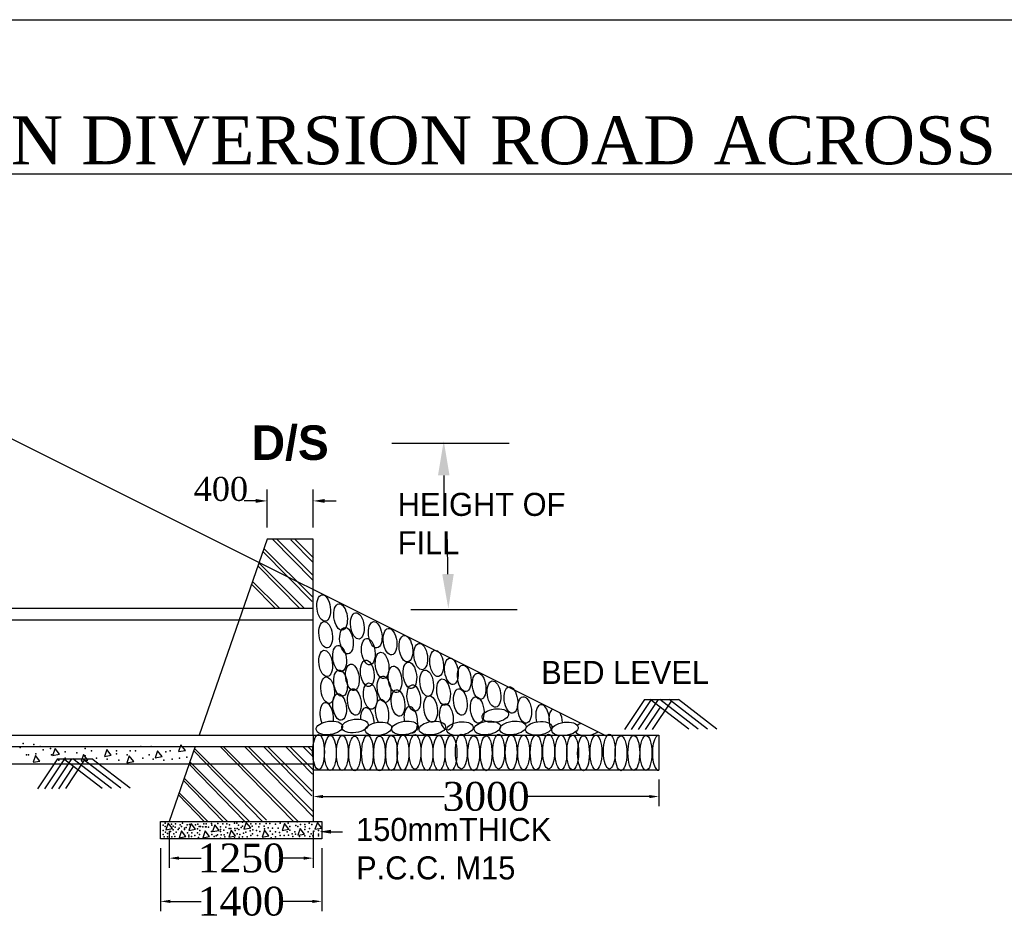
# Model space of a CAD drawing. Header units: inches. Extents: x 32507 to 121544, y 43776 to 81547.
# Tile 3 of 4: x 93972 to 104228, y 72207 to 81547. Entities that reach past the tile are written whole.
import ezdxf

# ---------------------------------------------------------------- set-up
doc = ezdxf.new("R2010")
doc.units = ezdxf.units.IN
doc.header["$MEASUREMENT"] = 0
doc.dimstyles.get("Standard").update_dxf_attribs({"dimtxt": 100.18, "dimasz": 100.18, "dimexe": 100.18, "dimexo": 100.0625, "dimgap": 10.09, "dimtad": 0, "dimtih": 1, "dimtoh": 1, "dimdec": 0, "dimzin": 0, "dimdsep": 46, "dimtxsty": 'Standard', "dimcen": 40.09, "dimadec": 0, "dimazin": 0, "dimtfac": 1, "dimtdec": 0, "dimtofl": 0, "dimtmove": 0, "dimatfit": 3, "dimfxl": 0.18, "dimtolj": 1, "dimtzin": 0, "dimarcsym": 0})

# ---------------------------------------------------------------- blocks, each defined once
blk = doc.blocks.new('*D25')
at = {"color": 0, "lineweight": -2, "transparency": 16777216}
for p, q in [((100630, 73633), (100630, 73354)), ((97030, 73506), (97030, 73354)), ((97130, 73455), (98394, 73455)), ((100530, 73455), (99266, 73455))]:
    blk.add_line(p, q, dxfattribs=at)
at = {"color": 0, "transparency": 16777216}
for points in [[(97130, 73471), (97130, 73438), (97030, 73455)], [(100530, 73471), (100530, 73438), (100630, 73455)]]:
    blk.add_solid(points, dxfattribs=at)
at = {"layer": 'Defpoints', "color": 0, "transparency": 16777216}
for p in [(100630, 73733), (97030, 73606), (100630, 73455)]:
    blk.add_point(p, dxfattribs=at)
at = {"color": 0, "transparency": 16777216, "insert": (98830, 73455), "char_height": 100.18, "attachment_point": 5}
blk.add_mtext('\\A1;{\\fTimes New Roman|b0|i0|c0|p18;\\H2.9946x;3000}', dxfattribs=at)
blk = doc.blocks.new('*D26')
at = {"color": 0, "lineweight": -2, "transparency": 16777216}
for p, q in [((95530, 73096), (95530, 72713)), ((97030, 73096), (97030, 72713)), ((95630, 72813), (95861, 72813)), ((96930, 72813), (96699, 72813))]:
    blk.add_line(p, q, dxfattribs=at)
at = {"color": 0, "transparency": 16777216}
for points in [[(95630, 72830), (95630, 72797), (95530, 72813)], [(96930, 72830), (96930, 72797), (97030, 72813)]]:
    blk.add_solid(points, dxfattribs=at)
at = {"layer": 'Defpoints', "color": 0, "transparency": 16777216}
for p in [(95530, 73196), (97030, 73196), (97030, 72813)]:
    blk.add_point(p, dxfattribs=at)
at = {"color": 0, "transparency": 16777216, "insert": (96280, 72813), "char_height": 100.18, "attachment_point": 5}
blk.add_mtext('\\A1;{\\fTimes New Roman|b0|i0|c0|p18;\\H2.9946x;1250}', dxfattribs=at)
blk = doc.blocks.new('*D27')
at = {"color": 0, "lineweight": -2, "transparency": 16777216}
for p, q in [((95440, 72916), (95440, 72262)), ((97120, 72916), (97120, 72262)), ((95540, 72363), (95861, 72363)), ((97020, 72363), (96699, 72363))]:
    blk.add_line(p, q, dxfattribs=at)
at = {"color": 0, "transparency": 16777216}
for points in [[(95540, 72379), (95540, 72346), (95440, 72363)], [(97020, 72379), (97020, 72346), (97120, 72363)]]:
    blk.add_solid(points, dxfattribs=at)
at = {"layer": 'Defpoints', "color": 0, "transparency": 16777216}
for p in [(95440, 73016), (97120, 73016), (97120, 72363)]:
    blk.add_point(p, dxfattribs=at)
at = {"color": 0, "transparency": 16777216, "insert": (96280, 72363), "char_height": 100.18, "attachment_point": 5}
blk.add_mtext('\\A1;{\\fTimes New Roman|b0|i0|c0|p18;\\H2.9946x;1400}', dxfattribs=at)

msp = doc.modelspace()

# ---------------------------------------------------------------- linework, layer by layer
at = {"color": 0}
for p, q in [((75498.7, 81547.1), (120198.7, 81547.1)), ((93827.9, 77213.1), (100067.9, 74093.1)), ((97848.7, 77135.4), (99070.1, 77135.4)), ((98389.3, 76800.3), (98389.3, 76439.7)), ((96549.8, 76255.8), (96549.8, 76654.7)), ((97029.8, 76255.8), (97029.8, 76654.7)), ((96429.6, 76534.5), (96309.4, 76534.5)), ((97150, 76534.5), (97270.2, 76534.5)), ((96549.8, 76135.8), (95842.1, 74095.8)), ((97029.8, 76135.8), (96549.8, 76135.8)), ((96606.9, 76135.8), (97022.6, 75710.6)), ((96650.4, 76135.8), (97026.1, 75760.5)), ((96796.8, 76128.7), (97028.1, 75892.1)), ((96840.4, 76133), (97031.6, 75942)), ((97029.8, 74095.8), (97029.8, 76135.8)), ((98433.2, 75771.8), (98429.3, 76132.5)), ((96505.6, 76008.2), (97017.1, 75485)), ((96516.2, 76038.8), (97020.6, 75534.9)), ((96453.6, 75858.5), (96886.4, 75415.8)), ((96463.7, 75887.7), (96936.1, 75415.8)), ((96397.1, 75695.6), (96677.3, 75415.8)), ((96387.3, 75667.2), (96633.1, 75415.8)), ((90629, 75415.8), (97029.8, 75415.8)), ((98047.5, 75404.4), (99155.3, 75404.4)), ((90629, 75295.8), (97029.8, 75295.8)), ((100478.4, 74464.3), (100270.1, 74152.1)), ((100550.5, 74464.3), (100342.5, 74152.6)), ((100622.6, 74464.3), (100414.9, 74153)), ((100478.4, 74464.3), (100835.3, 74464.3)), ((100941.2, 74156.3), (100539.4, 74464.3)), ((101039, 74156.9), (100638.1, 74464.3)), ((101136.9, 74157.5), (100736.7, 74464.3)), ((101234.7, 74158.1), (100835.3, 74464.3)), ((100642.2, 74385.5), (100487.4, 74153.5)), ((100756.7, 74449), (100559.8, 74153.9)), ((90689, 74095.8), (97029.8, 74095.8)), ((97029.8, 74095.8), (97029.8, 73195.8)), ((97029.8, 74093.1), (100629.8, 74093.1)), ((100629.8, 74093.1), (100629.8, 73728.6)), ((90689, 73975.8), (97029.8, 73975.8)), ((94340.8, 73954), (94315.8, 73883.2)), ((94386.6, 73895.7), (94340.8, 73954)), ((94880.4, 73943.8), (94855.4, 73873)), ((94926.2, 73885.5), (94880.4, 73943.8)), ((95800.4, 73975.8), (95529.8, 73195.8)), ((95652.3, 73993.4), (95627.3, 73922.6)), ((95698.2, 73935.1), (95652.3, 73993.4)), ((95793.6, 73956.1), (96542.7, 73207.8)), ((96061.8, 73975.8), (96824.4, 73195.8)), ((96092.3, 73975.8), (96873.1, 73195.8)), ((96315.1, 73975.8), (97029.8, 73244.7)), ((96351.2, 73975.8), (97029.8, 73297.8)), ((96513.5, 73975.8), (97016.3, 73461.4)), ((96554.9, 73975.8), (97019.8, 73511.3)), ((96739.5, 73975.8), (97021.8, 73687)), ((96786.2, 73975.8), (97025.4, 73736.8)), ((96922.5, 73975.8), (97027.4, 73868.5)), ((96973.4, 73975.8), (97030.9, 73918.4)), ((97029.8, 73975.8), (97029.8, 73855.8)), ((94137.1, 73882.8), (94112.1, 73812)), ((94183, 73824.5), (94137.1, 73882.8)), ((94367.1, 73847.5), (94158.8, 73535.3)), ((94439.3, 73847.5), (94231.3, 73535.8)), ((94511.4, 73847.5), (94303.7, 73536.2)), ((94315.8, 73883.2), (94386.6, 73895.7)), ((94367.1, 73847.5), (94724.1, 73847.5)), ((94830, 73539.5), (94428.2, 73847.5)), ((94927.8, 73540.1), (94526.8, 73847.5)), ((94636, 73893), (94611, 73822.2)), ((95025.6, 73540.7), (94625.5, 73847.5)), ((94681.9, 73834.7), (94636, 73893)), ((95123.5, 73541.3), (94724.1, 73847.5)), ((94855.4, 73873), (94926.2, 73885.5)), ((95114.1, 73878.2), (95089.1, 73807.4)), ((95159.9, 73819.9), (95114.1, 73878.2)), ((95408.8, 73929.4), (95383.8, 73858.6)), ((95383.8, 73858.6), (95454.7, 73871.1)), ((95454.7, 73871.1), (95408.8, 73929.4)), ((95627.3, 73922.6), (95698.2, 73935.1)), ((95784.5, 73929.8), (96502.1, 73195.8)), ((90689, 73795.8), (97029.8, 73795.8)), ((94112.1, 73812), (94183, 73824.5)), ((94531, 73768.7), (94376.1, 73536.7)), ((94645.5, 73832.2), (94448.6, 73537.1)), ((94611, 73822.2), (94681.9, 73834.7)), ((95089.1, 73807.4), (95159.9, 73819.9)), ((95736.5, 73791.6), (96319.1, 73195.8)), ((95745.4, 73817.2), (96367.5, 73195.8)), ((95685.9, 73645.6), (96136.2, 73195.8)), ((97029.8, 73733.1), (100629.8, 73733.1)), ((95677.3, 73621), (96093.1, 73195.8)), ((97029.8, 73604.7), (97029.8, 73605.9)), ((95625.4, 73471.2), (95894.7, 73195.8)), ((95633.4, 73494.4), (95932.4, 73195.8)), ((95439.8, 73015.8), (95439.8, 73195.8)), ((95439.8, 73195.8), (95529.8, 73195.8)), ((95518.4, 73179.1), (95493.4, 73108.4)), ((95493.4, 73108.4), (95564.2, 73120.9)), ((95564.2, 73120.9), (95518.4, 73179.1)), ((95529.8, 73195.8), (97029.8, 73195.8)), ((95758.3, 73172.8), (95733.3, 73102.1)), ((95804.1, 73114.6), (95758.3, 73172.8)), ((96004.4, 73160.2), (95979.4, 73089.5)), ((96050.3, 73101.9), (96004.4, 73160.2)), ((96332.6, 73185.4), (96307.6, 73114.7)), ((96307.6, 73114.7), (96378.5, 73127.2)), ((96378.5, 73127.2), (96332.6, 73185.4)), ((96730.3, 73172.8), (96705.3, 73102.1)), ((96776.1, 73114.6), (96730.3, 73172.8)), ((96894.4, 73122.8), (96869.4, 73052.1)), ((96940.2, 73064.6), (96894.4, 73122.8)), ((97029.8, 73195.8), (97119.8, 73195.8)), ((97072.7, 73185.2), (97047.7, 73114.4)), ((97047.7, 73114.4), (97118.5, 73126.9)), ((97118.5, 73126.9), (97072.7, 73185.2)), ((97119.8, 73195.8), (97119.8, 73015.8)), ((95657.3, 73097.2), (95632.3, 73026.4)), ((95632.3, 73026.4), (95703.1, 73038.9)), ((95703.1, 73038.9), (95657.3, 73097.2)), ((95733.3, 73102.1), (95804.1, 73114.6)), ((95903.4, 73097.2), (95878.4, 73026.4)), ((95878.4, 73026.4), (95949.3, 73038.9)), ((95949.3, 73038.9), (95903.4, 73097.2)), ((95979.4, 73089.5), (96050.3, 73101.9)), ((96174.9, 73103.5), (96149.9, 73032.7)), ((96149.9, 73032.7), (96220.7, 73045.2)), ((96220.7, 73045.2), (96174.9, 73103.5)), ((96522, 73103.5), (96497, 73032.7)), ((96497, 73032.7), (96567.8, 73045.2)), ((96567.8, 73045.2), (96522, 73103.5)), ((96705.3, 73102.1), (96776.1, 73114.6)), ((96869.4, 73052.1), (96940.2, 73064.6)), ((97214.2, 73088.7), (97334.4, 73088.7)), ((97119.8, 73015.8), (95439.8, 73015.8))]:
    msp.add_line(p, q, dxfattribs=at)
for centre, major_axis, ratio in [((97138.9, 75418.2), (18.3, -137.2), 0.5024014), ((97314.2, 75325.4), (18.3, -137.2), 0.5024014), ((97159.5, 75140), (18.3, -137.2), 0.5024014), ((97489.5, 75232.7), (18.3, -137.2), 0.5024014), ((97675.2, 75140), (18.3, -137.2), 0.5024014), ((97376.1, 75078.2), (18.3, -137.2), 0.5024014), ((97829.9, 75067.9), (18.3, -137.2), 0.5024014), ((97603, 74964.8), (18.3, -137.2), 0.5024014), ((97994.9, 74995.7), (18.3, -137.2), 0.5024014), ((97159.5, 74841.2), (18.3, -137.2), 0.5024014), ((97303.9, 74892.7), (18.3, -137.2), 0.5024014), ((98149.6, 74913.3), (18.3, -137.2), 0.5024014), ((98314.6, 74841.2), (18.3, -137.2), 0.5024014), ((97592.6, 74738.2), (18.3, -137.2), 0.5024014), ((97747.3, 74820.6), (18.3, -137.2), 0.5024014), ((98469.3, 74758.8), (18.3, -137.2), 0.5024014), ((97314.2, 74635.1), (18.3, -137.2), 0.5024014), ((97437.9, 74697), (18.3, -137.2), 0.5024014), ((97881.4, 74676.4), (18.3, -137.2), 0.5024014), ((98036.1, 74717.6), (18.3, -137.2), 0.5024014), ((98211.4, 74635.1), (18.3, -137.2), 0.5024014), ((98603.3, 74686.7), (18.3, -137.2), 0.5024014), ((97180.1, 74563), (18.3, -137.2), 0.5024014), ((97768, 74573.3), (18.3, -137.2), 0.5024014), ((98386.8, 74542.4), (18.3, -137.2), 0.5024014), ((98758, 74604.2), (18.3, -137.2), 0.5024014), ((98912.7, 74521.8), (18.3, -137.2), 0.5024014), ((97458.6, 74439.4), (18.3, -137.2), 0.5024014), ((97623.6, 74501.2), (18.3, -137.2), 0.5024014), ((97912.4, 74429.1), (18.3, -137.2), 0.5024014), ((98077.4, 74480.6), (18.3, -137.2), 0.5024014), ((98562.1, 74439.4), (18.3, -137.2), 0.5024014), ((99088.1, 74460), (18.3, -137.2), 0.5024014), ((97303.9, 74387.9), (18.3, -137.2), 0.5024014), ((98252.7, 74367.3), (18.3, -137.2), 0.5024014), ((98737.4, 74357), (18.3, -137.2), 0.5024014), ((99232.5, 74357), (18.3, -137.2), 0.5024014), ((98417.7, 74284.8), (18.3, -137.2), 0.5024014), ((98926, 74298.6), (-137.2, -18.3), 0.5024014), ((97198.3, 74170), (-137.2, -18.3), 0.5024014), ((97464, 74190.4), (-137.2, -18.3), 0.5024014), ((97985.3, 74170), (-137.2, -18.3), 0.5024014), ((98843.9, 74170), (-137.2, -18.3), 0.5024014), ((99109.6, 74170), (-137.2, -18.3), 0.5024014), ((97709.3, 74159.8), (-137.2, -18.3), 0.5024014), ((98270.4, 74167.8), (-137.2, -18.3), 0.5024014), ((98557.7, 74163.1), (-137.2, -18.3), 0.5024014), ((99378.7, 74164.8), (-137.2, -18.3), 0.5024014), ((99651.3, 74159.8), (-137.2, -18.3), 0.5024014), ((97085.1, 73919), (0, -181.4), 0.3375184), ((97207.7, 73908), (0, -181.4), 0.3375184), ((97332.5, 73908), (0, -181.4), 0.3375184), ((97461.7, 73903.7), (0, -181.4), 0.3375184), ((97595.1, 73908), (0, -181.4), 0.3375184), ((97719.9, 73903.7), (0, -181.4), 0.3375184), ((97844.7, 73908), (0, -181.4), 0.3375184), ((97965.2, 73912.3), (0, -181.4), 0.3375184), ((98090.1, 73920.9), (0, -181.4), 0.3375184), ((98214.9, 73908), (0, -181.4), 0.3375184), ((98339.7, 73908), (0, -181.4), 0.3375184), ((98464.5, 73908), (0, -181.4), 0.3375184), ((98571.8, 73923), (0, -181.4), 0.3375184), ((98701.7, 73905.7), (0, -181.4), 0.3375184), ((98831.6, 73905.7), (0, -181.4), 0.3375184), ((98961.5, 73923), (0, -181.4), 0.3375184), ((99091.4, 73914.3), (0, -181.4), 0.3375184), ((99221.3, 73914.3), (0, -181.4), 0.3375184), ((99351.2, 73914.3), (0, -181.4), 0.3375184), ((99481.2, 73923), (0, -181.4), 0.3375184), ((99610, 73914.5), (0, -181.4), 0.3375184), ((99731.3, 73913.7), (0, -181.4), 0.3375184), ((99844.9, 73905.7), (0, -181.4), 0.3375184), ((99974.8, 73914.3), (0, -181.4), 0.3375184), ((100113.4, 73923), (0, -181.4), 0.3375184), ((100234.7, 73905.7), (0, -181.4), 0.3375184), ((100368.6, 73909.2), (0, -181.4), 0.3375184), ((100496.2, 73909.2), (0, -181.4), 0.3375184)]:
    msp.add_ellipse(centre, major_axis=major_axis, ratio=ratio, dxfattribs=at)
for centre, major_axis, ratio, start_param, end_param in [((97747.3, 74326), (18.3, -137.2), 0.5024014, 0.6284832, 5.4232736), ((97169.8, 74295.1), (18.3, -137.2), 0.5024014, 1.0982872, 5.2295883), ((97592.6, 74243.6), (18.3, -137.2), 0.5024014, 7.6246169, 10.8115723), ((98046.4, 74253.9), (18.3, -137.2), 0.5024014, 6.149739, 11.0359612), ((99418.1, 74274.5), (18.3, -137.2), 0.5024014, 1.0834626, 4.9633714), ((99555.9, 74236.4), (18.3, -137.2), 0.5024014, 3.3990132, 5.3963345), ((99555.9, 74236.4), (18.3, -137.2), 0.5024014, 1.4297807, 2.2272239), ((99889.5, 74163.3), (-137.2, -18.3), 0.5024014, 5.172934, 5.5523754), ((99889.5, 74163.3), (-137.2, -18.3), 0.5024014, 0.2690014, 2.3851493), ((100623.9, 73909.2), (0, -181.4), 0.3375184, 3.0442773, 6.3805006)]:
    msp.add_ellipse(centre, major_axis=major_axis, ratio=ratio, start_param=start_param, end_param=end_param, dxfattribs=at)
for p in [(93976.6, 73964.5), (94009.4, 74008.1), (94118.6, 73997.2), (94184.1, 73975.4), (94216.9, 73942.7), (94293.3, 73953.6), (94653.8, 73953.6), (95232.6, 73975.4), (95341.8, 73975.4), (97029.8, 73975.6), (94042.2, 73888.1), (94064, 73888.1), (94140.4, 73899), (94304.3, 73888.1), (94446.3, 73920.8), (94446.3, 73855.4), (94566.4, 73909.9), (94653.8, 73877.2), (94719.3, 73931.8), (94773.9, 73855.4), (94883.1, 73844.5), (94981.4, 73931.8), (94981.4, 73899), (95090.6, 73888.1), (95123.4, 73931.8), (95178, 73931.8), (95254.5, 73855.4), (95320, 73888.1), (95363.7, 73844.5), (95494.7, 73920.8), (95538.4, 73931.8), (95560.3, 73844.5), (95636.7, 73855.4), (95713.2, 73866.3), (97028.8, 73839.8), (94380.7, 73833.6), (95003.3, 73833.6), (95472.9, 73833.6), (95465.2, 73157.9), (95489.1, 73179.1), (95489.1, 73142.1), (95552.7, 73165.9), (95571.2, 73147.4), (95592.4, 73136.8), (95595, 73171.2), (95632.1, 73126.2), (95645.4, 73160.6), (95656, 73142.1), (95669.2, 73176.5), (95690.4, 73126.2), (95706.3, 73134.1), (95716.9, 73160.6), (95740.8, 73163.2), (95804.3, 73160.6), (95828.2, 73165.9), (95841.4, 73142.1), (95857.3, 73142.1), (95881.2, 73139.4), (95891.8, 73171.2), (95907.7, 73139.4), (95913, 73171.2), (95915.6, 73139.4), (95939.5, 73136.8), (95968.6, 73173.8), (95973.9, 73155.3), (96037.5, 73173.8), (96064, 73139.4), (96087.8, 73171.2), (96119.6, 73136.8), (96130.2, 73171.2), (96154, 73120.9), (96159.3, 73160.6), (96169.9, 73120.9), (96209.7, 73179.1), (96212.3, 73123.5), (96233.5, 73176.5), (96236.2, 73123.5), (96252.1, 73155.3), (96278.6, 73134.1), (96294.5, 73187.1), (96294.5, 73147.4), (96380.3, 73169.5), (96393.7, 73146.1), (96430.4, 73169.5), (96463.7, 73139.5), (96473.7, 73169.5), (96520.4, 73146.1), (96523.7, 73119.5), (96540.4, 73172.8), (96560.4, 73129.5), (96577.1, 73172.8), (96607.1, 73126.2), (96637.1, 73166.1), (96663.8, 73126.2), (96683.8, 73176.1), (96767.2, 73176.1), (96787.2, 73142.8), (96847.2, 73152.8), (96863.9, 73192.8), (96870.5, 73142.8), (96897.2, 73162.8), (96940.6, 73162.8), (96947.2, 73139.5), (96987.3, 73176.1), (96990.6, 73122.8), (97013.9, 73162.8), (95465.2, 73102.4), (95465.2, 73060), (95478.5, 73036.2), (95491.7, 73083.8), (95510.3, 73033.5), (95512.9, 73070.6), (95544.7, 73089.1), (95558, 73036.2), (95571.2, 73107.7), (95579.2, 73068), (95589.8, 73038.8), (95603, 73083.8), (95624.2, 73110.3), (95690.4, 73110.3), (95719.6, 73078.5), (95732.8, 73036.2), (95735.5, 73052.1), (95762, 73038.8), (95764.6, 73075.9), (95796.4, 73049.4), (95822.9, 73118.2), (95822.9, 73075.9), (95833.5, 73028.3), (95844.1, 73060), (95849.4, 73102.4), (95971.2, 73091.8), (95973.9, 73060), (95997.7, 73038.8), (96018.9, 73044.1), (96032.2, 73057.4), (96064, 73112.9), (96064, 73089.1), (96064, 73020.3), (96071.9, 73054.7), (96098.4, 73105), (96103.7, 73054.7), (96109, 73036.2), (96135.5, 73078.5), (96209.7, 73025.6), (96215, 73099.7), (96236.2, 73068), (96254.7, 73110.3), (96257.4, 73030.9), (96265.3, 73060), (96294.5, 73036.2), (96305.1, 73073.2), (96328.9, 73083.8), (96342.1, 73033.5), (96371.3, 73097.1), (96379.2, 73049.4), (96397.8, 73065.3), (96400.4, 73109.5), (96440.4, 73099.5), (96450.4, 73049.5), (96473.7, 73089.5), (96580.4, 73092.8), (96590.4, 73026.2), (96603.8, 73062.9), (96637.1, 73086.2), (96637.1, 73036.2), (96677.1, 73079.5), (96683.8, 73049.5), (96727.2, 73049.5), (96757.2, 73086.2), (96773.8, 73052.9), (96787.2, 73106.2), (96810.5, 73066.2), (96817.2, 73039.5), (96837.2, 73086.2), (96843.9, 73062.9), (96887.2, 73039.5), (96940.6, 73112.8), (96940.6, 73046.2), (96977.3, 73086.2), (96993.9, 73039.5), (97007.3, 73066.2), (97023.9, 73046.2), (97037.3, 73092.8), (97084, 73099.5), (97084, 73062.9), (97084, 73046.2)]:
    msp.add_point(p, dxfattribs=at)
for points in [[(98329.2, 76800.3), (98449.4, 76800.3), (98389.3, 77161)], [(96429.6, 76554.5), (96429.6, 76514.4), (96549.8, 76534.5)], [(97150, 76554.5), (97150, 76514.4), (97029.8, 76534.5)], [(98493.3, 75772.5), (98373.1, 75771.2), (98437.2, 75411.2)], [(97214.2, 73108.8), (97214.2, 73068.7), (97094, 73088.7)]]:
    msp.add_solid(points, dxfattribs=at)

# ---------------------------------------------------------------- texts
for s, insert, char_height, width, attachment_point in [('{\\fTimes New Roman|b0|i0|c0|p18;\\LCONSTRUCTION OF 1000 MM DIA 2 ROW H.P.C ON DIVERSION ROAD ACROSS NALA  ON KARETHI - BHATGUNA ROAD.}', (97812.1, 80285.2), 500, 40190.225, 5), ('{\\fVrinda|b1|i0|c0|p2;D/S}', (96388.9, 77321.4), 360, 5460.061, 1), ('{\\fVrinda|b0|i0|c0|p2;HEIGHT OF \\PFILL}', (97909.1, 76618.3), 240, 5460.061, 1), ('{\\fVrinda|b0|i0|c0|p2;BED LEVEL}', (99403.9, 74867.4), 240, 3996.892, 1), ('{\\fVrinda|b0|i0|c0|p2;150mmTHICK \\PP.C.C. M15}', (97476.3, 73231.9), 240, 3996.892, 1)]:
    msp.add_mtext(s, dxfattribs=dict(at, insert=insert, char_height=char_height, width=width, attachment_point=attachment_point))
at = {"color": 0, "insert": (96068, 76657.4), "char_height": 250, "attachment_point": 5}
msp.add_mtext('\\A1;{\\fTimes New Roman|b0|i0|c0|p18;400}', dxfattribs=at)

# ---------------------------------------------------------------- dimensions: what is measured, and where the dimension line sits
at = {"color": 0}
for base, p1, p2, text, picture, middle in [((100629.8, 73454.5), (97029.8, 73605.9), (100629.8, 73733.1), '{\\fTimes New Roman|b0|i0|c0|p18;\\H2.9946x;3000}', '*D25', (98829.8, 73454.5)), ((97029.8, 72813.2), (95529.8, 73195.8), (97029.8, 73195.8), '{\\fTimes New Roman|b0|i0|c0|p18;\\H2.9946x;1250}', '*D26', (96279.8, 72813.2)), ((97119.8, 72362.6), (95439.8, 73015.8), (97119.8, 73015.8), '{\\fTimes New Roman|b0|i0|c0|p18;\\H2.9946x;1400}', '*D27', (96279.8, 72362.6))]:
    dim = msp.add_linear_dim(base=base, p1=p1, p2=p2, text=text, dimstyle='Standard', dxfattribs=at)
    dim.commit()
    dim.dimension.update_dxf_attribs({"geometry": picture, "text_midpoint": middle, "dimtype": 160})

doc.saveas('drawing.dxf')
